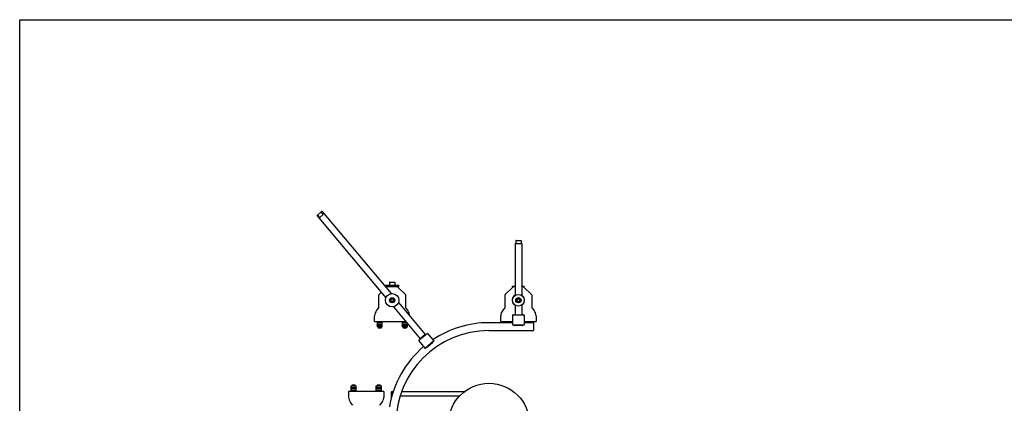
# Model space of a CAD drawing. Header units: inches. Extents: x 0 to 110, y 0 to 85.
# Tile 6 of 7: x 0 to 73, y 56 to 85. Entities that reach past the tile are written whole.
import ezdxf

# ---------------------------------------------------------------- set-up
doc = ezdxf.new("R2010")
doc.units = ezdxf.units.IN
doc.header["$LTSCALE"] = 6.05
doc.header["$MEASUREMENT"] = 0
doc.layers.get('0').update_dxf_attribs({"linetype": 'CONTINUOUS'})
for name, color, linetype in [('206380_BL10', 7, 'CONTINUOUS'), ('206380_BL2', 7, 'CONTINUOUS'), ('206380_BL28', 7, 'CONTINUOUS'), ('206381_206381_BL58', 7, 'CONTINUOUS'), ('206383_206383_BL31', 7, 'CONTINUOUS'), ('206383_206383_BL38', 7, 'CONTINUOUS'), ('206386_BL55', 7, 'CONTINUOUS'), ('206397_206397_BL34', 7, 'CONTINUOUS'), ('206397_206397_BL37', 7, 'CONTINUOUS'), ('206685_BL11', 7, 'CONTINUOUS'), ('206685_BL24', 7, 'CONTINUOUS'), ('206685_BL25', 7, 'CONTINUOUS'), ('206685_BL26', 7, 'CONTINUOUS'), ('206685_BL27', 7, 'CONTINUOUS'), ('206685_BL50', 7, 'CONTINUOUS'), ('207125_WW_207125_05_BL19', 7, 'CONTINUOUS'), ('207138_WW_5_BL17', 7, 'CONTINUOUS'), ('234006_BL33', 7, 'CONTINUOUS'), ('234013M_BL39', 7, 'CONTINUOUS'), ('807_2859_91760A321_BL14', 7, 'CONTINUOUS'), ('807_2859_91760A321_BL4', 7, 'CONTINUOUS'), ('807_2859_91760A321_BL48', 7, 'CONTINUOUS'), ('807_2859_91760A321_BL51', 7, 'CONTINUOUS'), ('807_2859_91760A321_BL54', 7, 'CONTINUOUS'), ('807_2859_91760A321_BL56', 7, 'CONTINUOUS'), ('911_709_91090A107_BL42', 7, 'CONTINUOUS'), ('911_709_91090A107_BL53', 7, 'CONTINUOUS'), ('911_710_911_710_BL15', 7, 'CONTINUOUS'), ('911_710_911_710_BL49', 7, 'CONTINUOUS'), ('9206XXM_920614M_BL41', 7, 'CONTINUOUS'), ('9206XXM_920614M_BL47', 7, 'CONTINUOUS'), ('9206XXM_920614M_BL9', 7, 'CONTINUOUS'), ('9206XXM_9206150M_BL52', 7, 'CONTINUOUS')]:
    doc.layers.add(name, color=color, linetype=linetype)

# ---------------------------------------------------------------- blocks, each defined once
blk = doc.blocks.new('206380_BL2', base_point=(48.912, 39.414))
at = {"layer": '206380_BL2', "color": 7, "linetype": 'CONTINUOUS'}
for p, q in [((24.493, 57.301), (24.497, 56.886)), ((27.123, 57.301), (24.493, 57.301)), ((27.123, 57.301), (27.12, 56.886)), ((24.522, 56.886), (24.497, 56.886)), ((24.645, 56.488), (24.664, 56.504)), ((24.814, 56.287), (24.645, 56.488)), ((26.972, 56.488), (26.802, 56.287)), ((26.953, 56.504), (26.972, 56.488)), ((27.12, 56.886), (27.095, 56.886))]:
    blk.add_line(p, q, dxfattribs=at)
for centre, start, end in [((25.122, 56.891), 180.5, 220.21734), ((26.495, 56.891), 319.78266, 359.5)]:
    blk.add_arc(centre, 0.625, start, end, dxfattribs=at)
blk = doc.blocks.new('807_2859_91760A321_BL4', base_point=(24.871, 39.756))
at = {"layer": '807_2859_91760A321_BL4', "color": 7, "linetype": 'CONTINUOUS'}
for p, q in [((24.788, 57.806), (24.753, 57.781)), ((24.753, 57.713), (24.753, 57.781)), ((24.753, 57.781), (24.989, 57.781)), ((24.753, 57.301), (24.753, 57.379)), ((24.788, 57.806), (24.953, 57.806)), ((24.953, 57.806), (24.989, 57.781)), ((24.989, 57.713), (24.989, 57.781)), ((24.989, 57.301), (24.989, 57.379))]:
    blk.add_line(p, q, dxfattribs=at)
blk = doc.blocks.new('9206XXM_920614M_BL9', base_point=(54.063, 44.876))
at = {"layer": '9206XXM_920614M_BL9', "color": 7, "linetype": 'CONTINUOUS'}
for p, q in [((27.63, 64.118), (27.7, 64.207)), ((27.671, 64.012), (27.63, 64.118)), ((27.784, 63.995), (27.671, 64.012)), ((27.7, 64.207), (27.813, 64.19)), ((27.854, 64.084), (27.784, 63.995)), ((27.813, 64.19), (27.854, 64.084))]:
    blk.add_line(p, q, dxfattribs=at)
for radius in [0.197, 0.177, 0.114]:
    blk.add_circle((27.742, 64.101), radius, dxfattribs=at)
blk = doc.blocks.new('206380_BL10', base_point=(54.087, 43.269))
at = {"layer": '206380_BL10', "color": 7, "linetype": 'CONTINUOUS'}
for p, q in [((26.761, 64.518), (26.927, 64.684)), ((27.282, 65.038), (27.325, 65.082)), ((27.348, 65.089), (27.343, 65.089)), ((28.141, 65.089), (28.136, 65.089)), ((28.159, 65.082), (28.723, 64.518)), ((26.754, 63.552), (26.754, 64.5)), ((28.73, 64.5), (28.73, 63.552)), ((26.578, 63.335), (26.748, 63.536)), ((26.597, 63.319), (26.578, 63.335)), ((28.736, 63.536), (28.906, 63.335)), ((28.906, 63.335), (28.887, 63.319)), ((26.427, 62.522), (26.431, 62.937)), ((26.427, 62.522), (28.74, 62.522)), ((26.431, 62.937), (26.456, 62.937)), ((29.045, 62.937), (29.053, 62.937)), ((29.053, 62.937), (29.053, 62.927))]:
    blk.add_line(p, q, dxfattribs=at)
for centre, radius, start, end in [((27.343, 65.064), 0.025, 90, 135), ((28.141, 65.064), 0.025, 45, 90), ((26.779, 64.5), 0.025, 135, 180), ((28.705, 64.5), 0.025, 0, 45), ((27.056, 62.932), 0.625, 139.78266, 179.5), ((26.729, 63.552), 0.025, 319.78266, 360), ((28.755, 63.552), 0.025, 180, 220.21734), ((28.428, 62.932), 0.625, 0.5, 40.21734)]:
    blk.add_arc(centre, radius, start, end, dxfattribs=at)
blk = doc.blocks.new('206685_BL11', base_point=(26.804, 41.941))
at = {"layer": '206685_BL11', "color": 7, "linetype": 'CONTINUOUS'}
for p, q in [((26.612, 62.444), (26.612, 62.11)), ((26.612, 62.444), (26.997, 62.444)), ((26.997, 62.11), (26.997, 62.444)), ((26.612, 62.326), (26.997, 62.326)), ((26.997, 62.11), (26.612, 62.11)), ((26.938, 62.228), (26.646, 62.228))]:
    blk.add_line(p, q, dxfattribs=at)
blk.add_ellipse((26.938, 62.169), major_axis=(0.0591, 0), ratio=1, start_param=0, end_param=1.570796, dxfattribs=at)
blk.add_open_spline([(26.612, 62.197), (26.612, 62.199), (26.612, 62.203), (26.613, 62.209), (26.616, 62.214), (26.62, 62.219), (26.625, 62.223), (26.631, 62.226), (26.638, 62.228), (26.644, 62.228), (26.646, 62.228)], degree=3, knots=[0, 0, 0, 0, 0.11402, 0.224741, 0.334532, 0.446988, 0.566415, 0.696934, 0.841367, 1, 1, 1, 1], dxfattribs=at)
blk = doc.blocks.new('807_2859_91760A321_BL14', base_point=(50.506, 39.756))
at = {"layer": '807_2859_91760A321_BL14', "color": 7, "linetype": 'CONTINUOUS'}
for p, q in [((26.663, 57.806), (26.628, 57.781)), ((26.628, 57.713), (26.628, 57.781)), ((26.628, 57.781), (26.864, 57.781)), ((26.628, 57.301), (26.628, 57.379)), ((26.663, 57.806), (26.828, 57.806)), ((26.828, 57.806), (26.864, 57.781)), ((26.864, 57.713), (26.864, 57.781)), ((26.864, 57.301), (26.864, 57.379))]:
    blk.add_line(p, q, dxfattribs=at)
blk = doc.blocks.new('911_710_911_710_BL15', base_point=(54.25, 44.963))
at = {"layer": '911_710_911_710_BL15', "color": 7, "linetype": 'CONTINUOUS'}
blk.add_circle((27.742, 64.101), 0.5, dxfattribs=at)
blk = doc.blocks.new('207138_WW_5_BL17', base_point=(53.259, 43.155))
at = {"layer": '207138_WW_5_BL17', "color": 7, "linetype": 'CONTINUOUS'}
for p, q in [((36.715, 62.426), (34.943, 62.426)), ((38.273, 62.426), (37.57, 62.426)), ((38.273, 62.426), (38.273, 61.836)), ((34.943, 61.836), (38.273, 61.836))]:
    blk.add_line(p, q, dxfattribs=at)
for radius, start, end in [(7.51, 90, 123.76773), (6.92, 90, 180), (7.51, 130.30477, 170.54462)]:
    blk.add_arc((34.943, 54.916), radius, start, end, dxfattribs=at)
blk = doc.blocks.new('207125_WW_207125_05_BL19', base_point=(50.815, 39.002))
at = {"layer": '207125_WW_207125_05_BL19', "color": 7, "linetype": 'CONTINUOUS'}
for p, q in [((27.669, 57.208), (27.669, 56.775)), ((27.717, 57.208), (27.717, 56.947)), ((27.765, 57.304), (27.826, 57.304)), ((27.765, 57.256), (27.81, 57.256)), ((28.451, 57.304), (33.136, 57.304)), ((33.119, 57.304), (33.119, 57.291)), ((32.748, 56.954), (28.331, 56.954))]:
    blk.add_line(p, q, dxfattribs=at)
for radius in [0.096, 0.048]:
    blk.add_arc((27.765, 57.208), radius, 90, 180, dxfattribs=at)
blk = doc.blocks.new('206685_BL24', base_point=(58.457, 41.981))
at = {"layer": '206685_BL24', "color": 7, "linetype": 'CONTINUOUS'}
for p, q in [((37.887, 62.445), (38.273, 62.445)), ((37.887, 62.445), (37.887, 62.426)), ((38.273, 62.426), (38.273, 62.445))]:
    blk.add_line(p, q, dxfattribs=at)
blk = doc.blocks.new('206685_BL25', base_point=(36.205, 41.981))
at = {"layer": '206685_BL25', "color": 7, "linetype": 'CONTINUOUS'}
for p, q in [((36.012, 62.445), (36.398, 62.445)), ((36.012, 62.445), (36.012, 62.426)), ((36.398, 62.426), (36.398, 62.445))]:
    blk.add_line(p, q, dxfattribs=at)
blk = doc.blocks.new('206685_BL26', base_point=(24.871, 39.615))
at = {"layer": '206685_BL26', "color": 7, "linetype": 'CONTINUOUS'}
for p, q in [((24.678, 57.379), (24.678, 57.713)), ((24.678, 57.713), (25.064, 57.713)), ((24.678, 57.497), (25.064, 57.497)), ((24.678, 57.379), (25.064, 57.379)), ((24.737, 57.595), (25.029, 57.595)), ((25.064, 57.379), (25.064, 57.713))]:
    blk.add_line(p, q, dxfattribs=at)
blk.add_ellipse((24.737, 57.654), major_axis=(0.0591, 0), ratio=1, start_param=-3.141593, end_param=-1.570796, dxfattribs=at)
blk.add_open_spline([(25.064, 57.626), (25.064, 57.624), (25.063, 57.62), (25.062, 57.614), (25.059, 57.609), (25.056, 57.604), (25.051, 57.6), (25.044, 57.597), (25.037, 57.595), (25.031, 57.595), (25.029, 57.595)], degree=3, knots=[0, 0, 0, 0, 0.11402, 0.224741, 0.334532, 0.446988, 0.566415, 0.696934, 0.841367, 1, 1, 1, 1], dxfattribs=at)
blk = doc.blocks.new('206685_BL27', base_point=(50.462, 39.615))
at = {"layer": '206685_BL27', "color": 7, "linetype": 'CONTINUOUS'}
for p, q in [((26.553, 57.379), (26.553, 57.713)), ((26.553, 57.713), (26.939, 57.713)), ((26.553, 57.497), (26.939, 57.497)), ((26.553, 57.379), (26.939, 57.379)), ((26.612, 57.595), (26.904, 57.595)), ((26.939, 57.379), (26.939, 57.713))]:
    blk.add_line(p, q, dxfattribs=at)
blk.add_ellipse((26.612, 57.654), major_axis=(0.0591, 0), ratio=1, start_param=-3.141593, end_param=-1.570796, dxfattribs=at)
blk.add_open_spline([(26.939, 57.626), (26.939, 57.624), (26.938, 57.62), (26.937, 57.614), (26.934, 57.609), (26.931, 57.604), (26.926, 57.6), (26.919, 57.597), (26.912, 57.595), (26.906, 57.595), (26.904, 57.595)], degree=3, knots=[0, 0, 0, 0, 0.11402, 0.224741, 0.334532, 0.446988, 0.566415, 0.696934, 0.841367, 1, 1, 1, 1], dxfattribs=at)
blk = doc.blocks.new('206380_BL28', base_point=(58.787, 43.309))
at = {"layer": '206380_BL28', "color": 7, "linetype": 'CONTINUOUS'}
for p, q in [((36.162, 64.518), (36.726, 65.082)), ((36.832, 65.089), (36.744, 65.089)), ((37.541, 65.089), (37.453, 65.089)), ((37.559, 65.082), (38.123, 64.518)), ((36.154, 63.552), (36.154, 64.5)), ((38.131, 64.5), (38.131, 63.552)), ((35.979, 63.335), (36.148, 63.536)), ((35.998, 63.319), (35.979, 63.335)), ((38.136, 63.536), (38.306, 63.335)), ((38.306, 63.335), (38.287, 63.319)), ((35.827, 62.522), (35.831, 62.937)), ((35.827, 62.522), (36.715, 62.522)), ((35.831, 62.937), (35.856, 62.937)), ((37.57, 62.522), (38.457, 62.522)), ((38.429, 62.937), (38.454, 62.937)), ((38.454, 62.937), (38.457, 62.522))]:
    blk.add_line(p, q, dxfattribs=at)
for centre, radius, start, end in [((36.744, 65.064), 0.025, 90, 135), ((37.541, 65.064), 0.025, 45, 90), ((36.179, 64.5), 0.025, 135, 180), ((37.142, 64.101), 0.454, 123.4848, 236.51339), ((37.142, 64.101), 0.454, 303.4848, 56.51339), ((38.106, 64.5), 0.025, 0, 45), ((36.456, 62.932), 0.625, 139.78266, 179.5), ((36.129, 63.552), 0.025, 319.78266, 360), ((38.156, 63.552), 0.025, 180, 220.21734), ((37.829, 62.932), 0.625, 0.5, 40.21734)]:
    blk.add_arc(centre, radius, start, end, dxfattribs=at)
blk = doc.blocks.new('206383_206383_BL31', base_point=(54.004, 42.694))
at = {"layer": '206383_206383_BL31', "color": 7, "linetype": 'CONTINUOUS'}
for p, q in [((29.729, 61.115), (30.338, 61.626)), ((30.38, 61.622), (30.833, 61.082)), ((29.725, 61.072), (30.178, 60.532)), ((30.83, 61.04), (30.221, 60.529))]:
    blk.add_line(p, q, dxfattribs=at)
for centre, start, end in [((30.357, 61.603), 40, 130), ((29.748, 61.092), 130, 220), ((30.81, 61.063), 310, 40), ((30.201, 60.552), 220, 310)]:
    blk.add_arc(centre, 0.03, start, end, dxfattribs=at)
blk = doc.blocks.new('234006_BL33', base_point=(53.262, 40.313))
at = {"layer": '234006_BL33', "color": 7, "linetype": 'CONTINUOUS'}
blk.add_circle((34.95, 54.916), 3, dxfattribs=at)
blk = doc.blocks.new('206397_206397_BL34', base_point=(57.939, 43.086))
at = {"layer": '206397_206397_BL34', "color": 7, "linetype": 'CONTINUOUS'}
for p, q in [((37.142, 62.213), (36.859, 62.218)), ((37.142, 62.251), (37.142, 62.213)), ((37.426, 62.218), (37.142, 62.213))]:
    blk.add_line(p, q, dxfattribs=at)
for centre, start, end in [((36.86, 62.268), 199.81633, 269), ((37.425, 62.268), 271, 340.18367)]:
    blk.add_arc(centre, 0.05, start, end, dxfattribs=at)
blk = doc.blocks.new('206397_206397_BL37', base_point=(53.975, 42.427))
at = {"layer": '206397_206397_BL37', "color": 7, "linetype": 'CONTINUOUS'}
for p, q in [((30.764, 60.941), (30.55, 60.755)), ((30.55, 60.755), (30.329, 60.577)), ((30.525, 60.784), (30.55, 60.755))]:
    blk.add_line(p, q, dxfattribs=at)
for centre, start, end in [((30.731, 60.979), 311, 20.18367), ((30.298, 60.616), 239.81633, 309)]:
    blk.add_arc(centre, 0.05, start, end, dxfattribs=at)
blk = doc.blocks.new('206383_206383_BL38', base_point=(58.194, 43.429))
at = {"layer": '206383_206383_BL38', "color": 7, "linetype": 'CONTINUOUS'}
for p, q in [((36.715, 62.986), (36.715, 62.281)), ((36.745, 63.016), (37.54, 63.016)), ((37.57, 62.986), (37.57, 62.281)), ((37.54, 62.251), (36.745, 62.251))]:
    blk.add_line(p, q, dxfattribs=at)
for centre, start, end in [((36.745, 62.986), 90, 180), ((37.54, 62.986), 0, 90), ((36.745, 62.281), 180, 270), ((37.54, 62.281), 270, 360)]:
    blk.add_arc(centre, 0.03, start, end, dxfattribs=at)
blk = doc.blocks.new('234013M_BL39', base_point=(54.755, 47.389))
at = {"layer": '234013M_BL39', "color": 7, "linetype": 'CONTINUOUS'}
for p, q in [((22.149, 70.378), (22.216, 70.434)), ((22.152, 70.422), (22.149, 70.378)), ((22.152, 70.422), (22.488, 70.703)), ((22.356, 70.267), (22.216, 70.434)), ((22.356, 70.267), (22.605, 70.476)), ((22.465, 70.643), (22.532, 70.699)), ((22.465, 70.643), (22.605, 70.476)), ((22.532, 70.699), (22.488, 70.703)), ((22.532, 70.699), (27.655, 64.593)), ((22.149, 70.378), (27.272, 64.272)), ((28.212, 63.93), (30.205, 61.555)), ((27.829, 63.609), (29.822, 61.233)), ((30.205, 61.555), (29.822, 61.233)), ((29.866, 61.23), (29.822, 61.233)), ((30.205, 61.555), (30.201, 61.511))]:
    blk.add_line(p, q, dxfattribs=at)
for points in [[(22.216, 70.434), (22.222, 70.454), (22.229, 70.474), (22.237, 70.493)], [(22.403, 70.632), (22.423, 70.637), (22.444, 70.641), (22.465, 70.643)]]:
    blk.add_open_spline(points, degree=3, dxfattribs=at)
blk = doc.blocks.new('9206XXM_920614M_BL41', base_point=(58.951, 44.876))
at = {"layer": '9206XXM_920614M_BL41', "color": 7, "linetype": 'CONTINUOUS'}
for p, q in [((37.031, 64.079), (37.067, 64.186)), ((37.106, 63.993), (37.031, 64.079)), ((37.067, 64.186), (37.179, 64.209)), ((37.218, 64.016), (37.106, 63.993)), ((37.179, 64.209), (37.254, 64.124)), ((37.254, 64.124), (37.218, 64.016))]:
    blk.add_line(p, q, dxfattribs=at)
for radius in [0.197, 0.177, 0.114]:
    blk.add_circle((37.142, 64.101), radius, dxfattribs=at)
blk = doc.blocks.new('911_709_91090A107_BL42', base_point=(58.951, 44.971))
at = {"layer": '911_709_91090A107_BL42', "color": 7, "linetype": 'CONTINUOUS'}
blk.add_circle((37.142, 64.101), 0.438, dxfattribs=at)
blk = doc.blocks.new('9206XXM_920614M_BL47', base_point=(54.829, 43.551))
at = {"layer": '9206XXM_920614M_BL47', "color": 7, "linetype": 'CONTINUOUS'}
for p, q in [((27.565, 65.455), (27.545, 65.436)), ((27.545, 65.436), (27.545, 65.219)), ((27.545, 65.436), (27.939, 65.436)), ((27.565, 65.455), (27.919, 65.455)), ((27.919, 65.455), (27.939, 65.436)), ((27.939, 65.436), (27.939, 65.219))]:
    blk.add_line(p, q, dxfattribs=at)
blk = doc.blocks.new('807_2859_91760A321_BL48', base_point=(26.804, 62.27))
at = {"layer": '807_2859_91760A321_BL48', "color": 7, "linetype": 'CONTINUOUS'}
for p, q in [((26.686, 62.522), (26.686, 62.444)), ((26.923, 62.522), (26.923, 62.444)), ((26.686, 62.11), (26.686, 62.042)), ((26.722, 62.017), (26.686, 62.042)), ((26.923, 62.042), (26.686, 62.042)), ((26.887, 62.017), (26.722, 62.017)), ((26.887, 62.017), (26.923, 62.042)), ((26.923, 62.11), (26.923, 62.042))]:
    blk.add_line(p, q, dxfattribs=at)
blk = doc.blocks.new('911_710_911_710_BL49', base_point=(54.559, 43.282))
at = {"layer": '911_710_911_710_BL49', "color": 7, "linetype": 'CONTINUOUS'}
for p, q in [((27.242, 65.089), (27.242, 65.219)), ((27.242, 65.219), (28.242, 65.219)), ((27.343, 65.089), (27.242, 65.089)), ((28.136, 65.089), (27.348, 65.089)), ((28.242, 65.089), (28.141, 65.089)), ((28.242, 65.089), (28.242, 65.219))]:
    blk.add_line(p, q, dxfattribs=at)
blk = doc.blocks.new('206685_BL50', base_point=(53.794, 41.941))
at = {"layer": '206685_BL50', "color": 7, "linetype": 'CONTINUOUS'}
for p, q in [((28.487, 62.444), (28.487, 62.11)), ((28.487, 62.444), (28.806, 62.444)), ((28.872, 62.11), (28.872, 62.365)), ((28.487, 62.326), (28.872, 62.326)), ((28.872, 62.11), (28.487, 62.11)), ((28.813, 62.228), (28.521, 62.228))]:
    blk.add_line(p, q, dxfattribs=at)
blk.add_ellipse((28.813, 62.169), major_axis=(0.0591, 0), ratio=1, start_param=0, end_param=1.570796, dxfattribs=at)
blk.add_open_spline([(28.487, 62.197), (28.487, 62.199), (28.487, 62.203), (28.488, 62.209), (28.491, 62.214), (28.495, 62.219), (28.5, 62.223), (28.506, 62.226), (28.513, 62.228), (28.519, 62.228), (28.521, 62.228)], degree=3, knots=[0, 0, 0, 0, 0.11402, 0.224741, 0.334532, 0.446988, 0.566415, 0.696934, 0.841367, 1, 1, 1, 1], dxfattribs=at)
blk = doc.blocks.new('807_2859_91760A321_BL51', base_point=(53.871, 42.114))
at = {"layer": '807_2859_91760A321_BL51', "color": 7, "linetype": 'CONTINUOUS'}
for p, q in [((28.561, 62.522), (28.561, 62.444)), ((28.798, 62.454), (28.798, 62.444)), ((28.561, 62.11), (28.561, 62.042)), ((28.597, 62.017), (28.561, 62.042)), ((28.798, 62.042), (28.561, 62.042)), ((28.762, 62.017), (28.597, 62.017)), ((28.762, 62.017), (28.798, 62.042)), ((28.798, 62.11), (28.798, 62.042))]:
    blk.add_line(p, q, dxfattribs=at)
blk = doc.blocks.new('9206XXM_9206150M_BL52', base_point=(61.083, 46.384))
at = {"layer": '9206XXM_9206150M_BL52', "color": 7, "linetype": 'CONTINUOUS'}
for p, q in [((36.965, 68.562), (36.946, 68.543)), ((36.946, 68.543), (36.946, 68.326)), ((36.946, 68.543), (37.339, 68.543)), ((36.965, 68.562), (37.32, 68.562)), ((37.32, 68.562), (37.339, 68.543)), ((37.339, 68.543), (37.339, 68.326))]:
    blk.add_line(p, q, dxfattribs=at)
blk = doc.blocks.new('911_709_91090A107_BL53', base_point=(59.251, 43.313))
at = {"layer": '911_709_91090A107_BL53', "color": 7, "linetype": 'CONTINUOUS'}
for p, q in [((36.705, 65.14), (36.892, 65.14)), ((36.705, 65.089), (36.705, 65.14)), ((36.744, 65.089), (36.705, 65.089)), ((36.892, 65.089), (36.832, 65.089)), ((37.392, 65.14), (37.58, 65.14)), ((37.453, 65.089), (37.392, 65.089)), ((37.58, 65.089), (37.541, 65.089)), ((37.58, 65.089), (37.58, 65.14))]:
    blk.add_line(p, q, dxfattribs=at)
blk = doc.blocks.new('807_2859_91760A321_BL54', base_point=(36.205, 42.154))
at = {"layer": '807_2859_91760A321_BL54', "color": 7, "linetype": 'CONTINUOUS'}
for p, q in [((36.087, 62.522), (36.087, 62.445)), ((36.323, 62.522), (36.323, 62.445))]:
    blk.add_line(p, q, dxfattribs=at)
blk = doc.blocks.new('206386_BL55', base_point=(60.938, 46.24))
at = {"layer": '206386_BL55', "color": 7, "linetype": 'CONTINUOUS'}
for p, q in [((36.892, 68.326), (36.892, 64.46)), ((36.892, 68.326), (37.392, 68.326)), ((37.392, 68.326), (37.392, 64.46)), ((36.892, 63.742), (36.892, 63.016)), ((37.392, 63.742), (37.392, 63.016))]:
    blk.add_line(p, q, dxfattribs=at)
blk = doc.blocks.new('807_2859_91760A321_BL56', base_point=(58.571, 42.154))
at = {"layer": '807_2859_91760A321_BL56', "color": 7, "linetype": 'CONTINUOUS'}
for p, q in [((37.962, 62.522), (37.962, 62.445)), ((38.198, 62.522), (38.198, 62.445))]:
    blk.add_line(p, q, dxfattribs=at)
blk = doc.blocks.new('206381_206381_BL58', base_point=(59.295, 43.082))
at = {"layer": '206381_206381_BL58', "color": 7, "linetype": 'CONTINUOUS'}
for start, end in [(123.53874, 236.46126), (303.53874, 56.46126)]:
    blk.add_arc((37.142, 64.101), 0.453, start, end, dxfattribs=at)

msp = doc.modelspace()

# ---------------------------------------------------------------- linework, layer by layer
at = {"color": 7, "linetype": 'CONTINUOUS'}
for p, q in [((0, 0), (0, 85)), ((0, 85), (110, 85))]:
    msp.add_line(p, q, dxfattribs=at)

# ---------------------------------------------------------------- block references
at = {"layer": '206380_BL10'}
msp.add_blockref('206380_BL10', (54.087, 43.269), dxfattribs=at)
at = {"layer": '206380_BL2'}
msp.add_blockref('206380_BL2', (48.912, 39.414), dxfattribs=at)
at = {"layer": '206380_BL28'}
msp.add_blockref('206380_BL28', (58.787, 43.309), dxfattribs=at)
at = {"layer": '206381_206381_BL58'}
msp.add_blockref('206381_206381_BL58', (59.295, 43.082), dxfattribs=at)
at = {"layer": '206383_206383_BL31'}
msp.add_blockref('206383_206383_BL31', (54.004, 42.694), dxfattribs=at)
at = {"layer": '206383_206383_BL38'}
msp.add_blockref('206383_206383_BL38', (58.194, 43.429), dxfattribs=at)
at = {"layer": '206386_BL55'}
msp.add_blockref('206386_BL55', (60.938, 46.24), dxfattribs=at)
at = {"layer": '206397_206397_BL34'}
msp.add_blockref('206397_206397_BL34', (57.939, 43.086), dxfattribs=at)
at = {"layer": '206397_206397_BL37'}
msp.add_blockref('206397_206397_BL37', (53.975, 42.427), dxfattribs=at)
at = {"layer": '206685_BL11'}
msp.add_blockref('206685_BL11', (26.804, 41.941), dxfattribs=at)
at = {"layer": '206685_BL24'}
msp.add_blockref('206685_BL24', (58.457, 41.981), dxfattribs=at)
at = {"layer": '206685_BL25'}
msp.add_blockref('206685_BL25', (36.205, 41.981), dxfattribs=at)
at = {"layer": '206685_BL26'}
msp.add_blockref('206685_BL26', (24.871, 39.615), dxfattribs=at)
at = {"layer": '206685_BL27'}
msp.add_blockref('206685_BL27', (50.462, 39.615), dxfattribs=at)
at = {"layer": '206685_BL50'}
msp.add_blockref('206685_BL50', (53.794, 41.941), dxfattribs=at)
at = {"layer": '207125_WW_207125_05_BL19'}
msp.add_blockref('207125_WW_207125_05_BL19', (50.815, 39.002), dxfattribs=at)
at = {"layer": '207138_WW_5_BL17'}
msp.add_blockref('207138_WW_5_BL17', (53.259, 43.155), dxfattribs=at)
at = {"layer": '234006_BL33'}
msp.add_blockref('234006_BL33', (53.262, 40.313), dxfattribs=at)
at = {"layer": '234013M_BL39'}
msp.add_blockref('234013M_BL39', (54.755, 47.389), dxfattribs=at)
at = {"layer": '807_2859_91760A321_BL14'}
msp.add_blockref('807_2859_91760A321_BL14', (50.506, 39.756), dxfattribs=at)
at = {"layer": '807_2859_91760A321_BL4'}
msp.add_blockref('807_2859_91760A321_BL4', (24.871, 39.756), dxfattribs=at)
at = {"layer": '807_2859_91760A321_BL48'}
msp.add_blockref('807_2859_91760A321_BL48', (26.804, 62.27), dxfattribs=at)
at = {"layer": '807_2859_91760A321_BL51'}
msp.add_blockref('807_2859_91760A321_BL51', (53.871, 42.114), dxfattribs=at)
at = {"layer": '807_2859_91760A321_BL54'}
msp.add_blockref('807_2859_91760A321_BL54', (36.205, 42.154), dxfattribs=at)
at = {"layer": '807_2859_91760A321_BL56'}
msp.add_blockref('807_2859_91760A321_BL56', (58.571, 42.154), dxfattribs=at)
at = {"layer": '911_709_91090A107_BL42'}
msp.add_blockref('911_709_91090A107_BL42', (58.951, 44.971), dxfattribs=at)
at = {"layer": '911_709_91090A107_BL53'}
msp.add_blockref('911_709_91090A107_BL53', (59.251, 43.313), dxfattribs=at)
at = {"layer": '911_710_911_710_BL15'}
msp.add_blockref('911_710_911_710_BL15', (54.25, 44.963), dxfattribs=at)
at = {"layer": '911_710_911_710_BL49'}
msp.add_blockref('911_710_911_710_BL49', (54.559, 43.282), dxfattribs=at)
at = {"layer": '9206XXM_920614M_BL41'}
msp.add_blockref('9206XXM_920614M_BL41', (58.951, 44.876), dxfattribs=at)
at = {"layer": '9206XXM_920614M_BL47'}
msp.add_blockref('9206XXM_920614M_BL47', (54.829, 43.551), dxfattribs=at)
at = {"layer": '9206XXM_920614M_BL9'}
msp.add_blockref('9206XXM_920614M_BL9', (54.063, 44.876), dxfattribs=at)
at = {"layer": '9206XXM_9206150M_BL52'}
msp.add_blockref('9206XXM_9206150M_BL52', (61.083, 46.384), dxfattribs=at)

doc.saveas('drawing.dxf')
